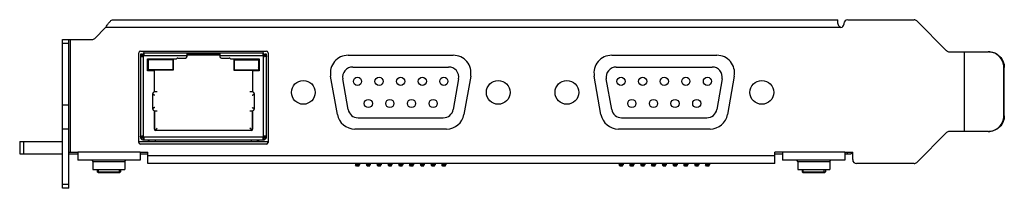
# Model space of a CAD drawing. Header units: millimetres. Extents: x 191 to 452, y 108 to 272.
# Tile 2 of 3: x 208 to 334, y 251 to 272. Entities that reach past the tile are written whole.
import ezdxf

# ---------------------------------------------------------------- set-up
doc = ezdxf.new("R2010")
doc.units = ezdxf.units.MM
doc.header["$LTSCALE"] = 32.67
doc.layers.add('00_COMPONENTS', color=7, linetype='CONTINUOUS')

msp = doc.modelspace()

# ---------------------------------------------------------------- linework, layer by layer
at = {"layer": '00_COMPONENTS'}
for p, q in [((219.814, 272.225), (312.714, 272.225)), ((312.714, 271.996), (312.714, 272.225)), ((313.514, 271.725), (313.514, 271.625)), ((314.014, 272.225), (322.507, 272.225)), ((322.86, 272.079), (326.677, 268.261)), ((217.42, 269.831), (218.814, 271.225)), ((313.093, 271.225), (218.814, 271.225)), ((313.114, 271.225), (313.093, 271.225)), ((213.274, 250.635), (213.274, 269.685)), ((213.274, 269.685), (217.067, 269.685)), ((214.074, 269.185), (213.274, 269.185)), ((214.074, 250.635), (214.074, 269.685)), ((214.274, 269.685), (214.274, 255.245)), ((223.074, 256.495), (223.074, 267.995)), ((223.274, 268.195), (239.454, 268.195)), ((223.274, 267.795), (223.274, 257.045)), ((223.474, 267.795), (223.274, 267.795)), ((223.474, 267.595), (223.474, 267.795)), ((223.478, 267.553), (223.478, 267.795)), ((223.478, 267.795), (223.665, 267.795)), ((223.633, 267.795), (223.633, 267.676)), ((223.674, 267.995), (223.674, 267.705)), ((223.674, 267.995), (239.032, 267.995)), ((223.674, 267.795), (223.696, 267.795)), ((223.681, 267.795), (223.681, 267.995)), ((223.696, 267.794), (223.696, 267.993)), ((229.264, 267.52), (229.264, 267.995)), ((229.264, 267.795), (233.464, 267.795)), ((229.464, 267.795), (229.464, 267.995)), ((233.264, 267.795), (233.264, 267.995)), ((233.464, 267.995), (233.464, 267.52)), ((239.032, 267.993), (239.032, 267.794)), ((239.032, 267.795), (239.25, 267.795)), ((239.046, 267.795), (239.046, 267.995)), ((239.054, 267.995), (239.046, 267.995)), ((239.054, 267.705), (239.054, 267.995)), ((239.094, 267.795), (239.094, 267.676)), ((239.25, 267.795), (239.25, 267.553)), ((239.254, 267.795), (239.254, 267.595)), ((239.454, 267.795), (239.254, 267.795)), ((239.454, 257.045), (239.454, 267.795)), ((239.654, 267.995), (239.654, 256.495)), ((327.031, 268.115), (332.027, 268.115)), ((328.989, 257.915), (328.989, 268.115)), ((223.474, 267.722), (223.274, 267.722)), ((223.274, 267.595), (223.474, 267.595)), ((223.674, 257.245), (223.674, 267.595)), ((229.264, 267.595), (223.674, 267.595)), ((223.724, 267.728), (223.724, 267.745)), ((223.74, 267.745), (223.724, 267.745)), ((224.174, 265.695), (224.174, 267.195)), ((224.174, 267.195), (227.898, 267.195)), ((224.274, 265.745), (224.274, 267.145)), ((224.274, 267.145), (227.474, 267.145)), ((224.324, 266.826), (224.274, 266.845)), ((224.324, 266.845), (224.274, 266.845)), ((224.324, 265.795), (224.324, 267.095)), ((227.424, 267.095), (224.324, 267.095)), ((227.424, 267.095), (227.424, 265.795)), ((227.474, 266.845), (227.424, 266.845)), ((227.474, 266.845), (227.424, 266.839)), ((227.474, 267.145), (227.474, 265.745)), ((228.084, 267.32), (229.064, 267.32)), ((229.264, 267.745), (233.464, 267.745)), ((239.054, 267.595), (233.464, 267.595)), ((233.664, 267.32), (234.644, 267.32)), ((234.829, 267.195), (238.504, 267.195)), ((235.254, 267.145), (235.254, 265.745)), ((235.254, 267.145), (238.454, 267.145)), ((235.303, 266.839), (235.254, 266.845)), ((235.304, 266.845), (235.254, 266.845)), ((235.304, 267.095), (235.304, 265.795)), ((235.304, 267.095), (238.404, 267.095)), ((238.404, 267.095), (238.404, 265.795)), ((238.454, 266.845), (238.404, 266.826)), ((238.454, 266.845), (238.404, 266.845)), ((238.454, 265.745), (238.454, 267.145)), ((238.504, 267.195), (238.504, 265.695)), ((239.004, 267.745), (238.988, 267.745)), ((239.004, 267.745), (239.004, 267.728)), ((239.054, 257.245), (239.054, 267.595)), ((239.454, 267.722), (239.254, 267.722)), ((239.454, 267.595), (239.254, 267.595)), ((249.915, 267.669), (263.407, 267.669)), ((283.725, 267.669), (297.217, 267.669)), ((225.064, 265.695), (224.174, 265.695)), ((224.274, 266.045), (224.324, 266.141)), ((224.274, 266.045), (224.324, 266.045)), ((227.474, 265.745), (224.274, 265.745)), ((227.424, 265.795), (224.324, 265.795)), ((225.064, 262.97), (225.064, 265.695)), ((227.424, 266.074), (227.474, 266.045)), ((227.424, 266.045), (227.474, 266.045)), ((235.254, 266.045), (235.304, 266.074)), ((235.254, 266.045), (235.304, 266.045)), ((235.254, 265.745), (238.454, 265.745)), ((235.304, 265.795), (238.404, 265.795)), ((237.664, 265.695), (237.664, 262.97)), ((238.504, 265.695), (237.664, 265.695)), ((238.454, 266.045), (238.404, 266.141)), ((238.404, 266.045), (238.454, 266.045)), ((250.507, 266.163), (262.807, 266.164)), ((284.317, 266.163), (296.617, 266.164)), ((334.019, 266.115), (334.089, 266.115)), ((334.019, 259.915), (334.019, 266.115)), ((334.089, 259.915), (334.089, 266.115)), ((248.541, 260.102), (247.677, 265.002)), ((249.915, 260.737), (249.227, 264.637)), ((264.088, 264.638), (263.4, 260.738)), ((265.644, 265.002), (264.78, 260.102)), ((282.351, 260.102), (281.487, 265.002)), ((283.725, 260.737), (283.037, 264.637)), ((297.898, 264.638), (297.21, 260.738)), ((299.454, 265.002), (298.59, 260.102)), ((224.864, 260.77), (224.864, 262.77)), ((225.064, 263.01), (225.414, 263.01)), ((237.314, 263.01), (237.664, 263.01)), ((237.864, 262.77), (237.864, 260.77)), ((213.274, 261.305), (214.074, 261.305)), ((225.064, 258.22), (225.064, 260.57)), ((225.414, 260.51), (225.064, 260.51)), ((225.114, 258.088), (225.114, 260.51)), ((237.664, 260.51), (237.314, 260.51)), ((237.614, 260.51), (237.614, 258.088)), ((237.664, 260.57), (237.664, 258.22)), ((251.196, 259.663), (262.12, 259.664)), ((285.006, 259.663), (295.93, 259.664)), ((334.019, 259.915), (334.089, 259.915)), ((213.274, 258.255), (214.074, 258.255)), ((225.136, 258.067), (225.414, 258.345)), ((237.56, 258.045), (225.167, 258.045)), ((237.464, 258.02), (225.264, 258.02)), ((237.592, 258.067), (237.314, 258.345)), ((262.543, 258.225), (250.779, 258.225)), ((296.353, 258.225), (284.589, 258.225)), ((326.677, 257.769), (322.86, 253.951)), ((332.027, 257.915), (327.031, 257.915)), ((207.789, 256.645), (207.789, 255.045)), ((207.789, 256.645), (213.274, 256.645)), ((208.289, 256.645), (208.289, 255.045)), ((223.074, 256.645), (239.654, 256.645)), ((223.474, 257.245), (223.274, 257.245)), ((223.274, 257.118), (223.474, 257.118)), ((223.274, 257.045), (223.474, 257.045)), ((223.383, 256.97), (223.463, 257.045)), ((223.474, 257.045), (223.474, 257.245)), ((223.474, 257.055), (223.529, 257.107)), ((223.664, 257.142), (223.664, 257.095)), ((223.664, 257.095), (223.74, 257.095)), ((223.674, 257.245), (239.054, 257.245)), ((223.674, 257.045), (223.674, 256.845)), ((223.696, 257.045), (223.674, 257.045)), ((223.674, 256.845), (239.054, 256.845)), ((223.681, 256.845), (223.681, 257.045)), ((223.696, 257.046), (223.696, 256.847)), ((224.254, 256.845), (224.254, 256.645)), ((224.414, 256.645), (224.414, 256.845)), ((225.214, 256.645), (225.214, 256.845)), ((237.514, 256.645), (237.514, 256.845)), ((238.314, 256.645), (238.314, 256.845)), ((238.474, 256.645), (238.474, 256.845)), ((238.988, 257.095), (239.064, 257.095)), ((239.032, 257.046), (239.032, 256.847)), ((239.054, 257.045), (239.032, 257.045)), ((239.046, 257.045), (239.046, 256.845)), ((239.054, 256.845), (239.054, 257.045)), ((239.064, 257.095), (239.064, 257.142)), ((239.199, 257.107), (239.254, 257.055)), ((239.254, 257.245), (239.254, 257.045)), ((239.254, 257.245), (239.454, 257.245)), ((239.254, 257.118), (239.454, 257.118)), ((239.454, 257.045), (239.254, 257.045)), ((239.265, 257.045), (239.344, 256.97)), ((214.074, 255.245), (215.229, 255.245)), ((215.229, 255.245), (215.229, 254.245)), ((223.229, 255.245), (215.229, 255.245)), ((223.229, 255.245), (223.229, 254.245)), ((223.229, 255.245), (224.229, 255.245)), ((239.454, 256.295), (223.274, 256.295)), ((224.229, 253.805), (224.229, 255.245)), ((305.639, 255.245), (304.639, 255.245)), ((304.639, 253.805), (304.639, 255.245)), ((313.639, 255.245), (305.639, 255.245)), ((305.639, 255.245), (305.639, 254.245)), ((313.639, 255.245), (314.639, 255.245)), ((313.639, 255.245), (313.639, 254.245)), ((313.939, 255.245), (313.939, 255.045)), ((314.439, 255.245), (314.439, 255.045)), ((314.639, 254.305), (314.639, 255.245)), ((207.789, 255.045), (213.274, 255.045)), ((214.074, 255.045), (215.229, 255.045)), ((223.229, 254.245), (215.229, 254.245)), ((217.179, 254.045), (217.179, 253.045)), ((217.179, 254.045), (221.279, 254.045)), ((221.279, 254.045), (221.279, 253.045)), ((223.229, 255.045), (223.739, 255.045)), ((223.739, 255.045), (224.229, 255.045)), ((304.639, 254.805), (224.229, 254.805)), ((304.639, 255.045), (305.139, 255.045)), ((305.139, 255.045), (305.639, 255.045)), ((313.639, 254.245), (305.639, 254.245)), ((307.589, 254.045), (311.689, 254.045)), ((307.589, 254.045), (307.589, 253.045)), ((311.689, 254.045), (311.689, 253.045)), ((313.639, 255.045), (314.439, 255.045)), ((217.179, 253.045), (221.279, 253.045)), ((217.739, 253.045), (217.739, 252.745)), ((217.839, 252.645), (217.739, 252.745)), ((217.739, 252.745), (220.739, 252.745)), ((217.84, 252.645), (220.637, 252.645)), ((217.889, 252.645), (217.889, 253.045)), ((220.589, 252.645), (220.589, 253.045)), ((220.639, 252.645), (220.739, 252.745)), ((220.739, 253.045), (220.739, 252.745)), ((304.639, 253.805), (224.229, 253.805)), ((250.879, 253.805), (250.879, 253.638)), ((250.979, 253.465), (250.879, 253.638)), ((251.379, 253.638), (250.879, 253.638)), ((251.279, 253.465), (250.979, 253.465)), ((251.279, 253.465), (251.379, 253.638)), ((251.379, 253.805), (251.379, 253.638)), ((252.264, 253.805), (252.264, 253.638)), ((252.364, 253.465), (252.264, 253.638)), ((252.764, 253.638), (252.264, 253.638)), ((252.664, 253.465), (252.364, 253.465)), ((252.664, 253.465), (252.764, 253.638)), ((252.764, 253.805), (252.764, 253.638)), ((253.649, 253.805), (253.649, 253.638)), ((253.749, 253.465), (253.649, 253.638)), ((254.149, 253.638), (253.649, 253.638)), ((254.049, 253.465), (253.749, 253.465)), ((254.049, 253.465), (254.149, 253.638)), ((254.149, 253.805), (254.149, 253.638)), ((255.034, 253.805), (255.034, 253.638)), ((255.134, 253.465), (255.034, 253.638)), ((255.534, 253.638), (255.034, 253.638)), ((255.434, 253.465), (255.134, 253.465)), ((255.434, 253.465), (255.534, 253.638)), ((255.534, 253.805), (255.534, 253.638)), ((256.419, 253.805), (256.419, 253.638)), ((256.519, 253.465), (256.419, 253.638)), ((256.919, 253.638), (256.419, 253.638)), ((256.819, 253.465), (256.519, 253.465)), ((256.819, 253.465), (256.919, 253.638)), ((256.919, 253.805), (256.919, 253.638)), ((257.804, 253.805), (257.804, 253.638)), ((257.904, 253.465), (257.804, 253.638)), ((258.304, 253.638), (257.804, 253.638)), ((258.204, 253.465), (257.904, 253.465)), ((258.204, 253.465), (258.304, 253.638)), ((258.304, 253.805), (258.304, 253.638)), ((259.189, 253.805), (259.189, 253.638)), ((259.289, 253.465), (259.189, 253.638)), ((259.689, 253.638), (259.189, 253.638)), ((259.589, 253.465), (259.289, 253.465)), ((259.589, 253.465), (259.689, 253.638)), ((259.689, 253.805), (259.689, 253.638)), ((260.574, 253.805), (260.574, 253.638)), ((260.674, 253.465), (260.574, 253.638)), ((261.074, 253.638), (260.574, 253.638)), ((260.974, 253.465), (260.674, 253.465)), ((260.974, 253.465), (261.074, 253.638)), ((261.074, 253.805), (261.074, 253.638)), ((261.959, 253.805), (261.959, 253.638)), ((262.059, 253.465), (261.959, 253.638)), ((262.459, 253.638), (261.959, 253.638)), ((262.359, 253.465), (262.059, 253.465)), ((262.359, 253.465), (262.459, 253.638)), ((262.459, 253.805), (262.459, 253.638)), ((284.689, 253.805), (284.689, 253.638)), ((285.189, 253.638), (284.689, 253.638)), ((284.789, 253.465), (284.689, 253.638)), ((285.089, 253.465), (284.789, 253.465)), ((285.089, 253.465), (285.189, 253.638)), ((285.189, 253.805), (285.189, 253.638)), ((286.074, 253.805), (286.074, 253.638)), ((286.574, 253.638), (286.074, 253.638)), ((286.174, 253.465), (286.074, 253.638)), ((286.474, 253.465), (286.174, 253.465)), ((286.474, 253.465), (286.574, 253.638)), ((286.574, 253.805), (286.574, 253.638)), ((287.459, 253.805), (287.459, 253.638)), ((287.959, 253.638), (287.459, 253.638)), ((287.559, 253.465), (287.459, 253.638)), ((287.859, 253.465), (287.559, 253.465)), ((287.859, 253.465), (287.959, 253.638)), ((287.959, 253.805), (287.959, 253.638)), ((288.844, 253.805), (288.844, 253.638)), ((289.344, 253.638), (288.844, 253.638)), ((288.944, 253.465), (288.844, 253.638)), ((289.244, 253.465), (288.944, 253.465)), ((289.244, 253.465), (289.344, 253.638)), ((289.344, 253.805), (289.344, 253.638)), ((290.229, 253.805), (290.229, 253.638)), ((290.729, 253.638), (290.229, 253.638)), ((290.329, 253.465), (290.229, 253.638)), ((290.629, 253.465), (290.329, 253.465)), ((290.629, 253.465), (290.729, 253.638)), ((290.729, 253.805), (290.729, 253.638)), ((291.614, 253.805), (291.614, 253.638)), ((292.114, 253.638), (291.614, 253.638)), ((291.714, 253.465), (291.614, 253.638)), ((292.014, 253.465), (291.714, 253.465)), ((292.014, 253.465), (292.114, 253.638)), ((292.114, 253.805), (292.114, 253.638)), ((292.999, 253.805), (292.999, 253.638)), ((293.499, 253.638), (292.999, 253.638)), ((293.099, 253.465), (292.999, 253.638)), ((293.399, 253.465), (293.099, 253.465)), ((293.399, 253.465), (293.499, 253.638)), ((293.499, 253.805), (293.499, 253.638)), ((294.384, 253.805), (294.384, 253.638)), ((294.884, 253.638), (294.384, 253.638)), ((294.484, 253.465), (294.384, 253.638)), ((294.784, 253.465), (294.484, 253.465)), ((294.784, 253.465), (294.884, 253.638)), ((294.884, 253.805), (294.884, 253.638)), ((295.769, 253.805), (295.769, 253.638)), ((296.269, 253.638), (295.769, 253.638)), ((295.869, 253.465), (295.769, 253.638)), ((296.169, 253.465), (295.869, 253.465)), ((296.169, 253.465), (296.269, 253.638)), ((296.269, 253.805), (296.269, 253.638)), ((307.589, 253.045), (311.689, 253.045)), ((308.139, 253.045), (308.139, 252.745)), ((308.139, 252.745), (311.139, 252.745)), ((308.239, 252.645), (308.139, 252.745)), ((308.24, 252.645), (311.037, 252.645)), ((308.289, 252.645), (308.289, 253.045)), ((310.989, 252.645), (310.989, 253.045)), ((311.039, 252.645), (311.139, 252.745)), ((311.139, 253.045), (311.139, 252.745)), ((322.507, 253.805), (315.139, 253.805)), ((214.074, 251.135), (213.274, 251.135)), ((214.074, 250.635), (213.274, 250.635))]:
    msp.add_line(p, q, dxfattribs=at)
for centre, radius in [((244.174, 262.92), 1.524), ((251.118, 264.333), 0.525), ((253.888, 264.333), 0.525), ((256.658, 264.333), 0.525), ((259.428, 264.334), 0.525), ((262.198, 264.334), 0.525), ((269.174, 262.922), 1.524), ((277.984, 262.92), 1.524), ((284.928, 264.333), 0.525), ((287.698, 264.333), 0.525), ((290.468, 264.333), 0.525), ((293.238, 264.334), 0.525), ((296.008, 264.334), 0.525), ((302.984, 262.922), 1.524), ((252.503, 261.493), 0.525), ((255.273, 261.493), 0.525), ((258.043, 261.494), 0.525), ((260.829, 261.501), 0.525), ((286.313, 261.493), 0.525), ((289.083, 261.493), 0.525), ((291.853, 261.494), 0.525), ((294.639, 261.501), 0.525)]:
    msp.add_circle(centre, radius, dxfattribs=at)
for centre, radius, start, end in [((313.114, 271.625), 0.4, 270, 0), ((314.014, 271.725), 0.5, 90, 180), ((322.507, 271.725), 0.5, 45, 90), ((217.067, 270.185), 0.5, 270, 315), ((223.274, 267.995), 0.2, 90, 180), ((223.681, 267.632), 0.162, 82.17713, 85.0303), ((223.686, 267.665), 0.129, 78.84849, 82.18237), ((223.154, 267.906), 0.607, 343.29619, 347.43636), ((223.173, 267.902), 0.588, 347.43154, 349.52821), ((229.552, 267.901), 0.624, 345.56228, 347.28202), ((229.561, 267.899), 0.615, 347.2827, 348.11568), ((233.172, 267.9), 0.62, 191.88291, 194.44213), ((239.555, 267.902), 0.589, 190.46883, 192.55854), ((239.572, 267.906), 0.606, 192.55237, 196.70151), ((239.041, 267.665), 0.129, 97.81865, 101.1534), ((239.046, 267.632), 0.162, 94.96966, 97.82388), ((239.08, 267.719), 0.278, 99.58822, 99.98542), ((239.454, 267.995), 0.2, 0, 90), ((327.031, 268.615), 0.5, 225, 270), ((223.368, 268.087), 0.58, 280.4615, 282.5844), ((223.363, 268.111), 0.604, 282.58161, 286.73935), ((223.824, 267.445), 0.3, 107.08277, 162.9333), ((228.084, 267.12), 0.2, 90, 157.97569), ((229.064, 267.52), 0.2, 270, 0), ((233.664, 267.52), 0.2, 180, 270), ((234.644, 267.12), 0.2, 22.02431, 90), ((238.904, 267.445), 0.3, 17.05716, 72.9279), ((239.364, 268.11), 0.603, 253.25256, 257.42075), ((239.359, 268.086), 0.578, 257.41938, 259.54626), ((249.915, 265.397), 2.272, 90, 190), ((263.407, 265.397), 2.272, 350, 90), ((283.725, 265.397), 2.272, 90, 190), ((297.217, 265.397), 2.272, 350, 90), ((250.508, 264.863), 1.3, 90.00376, 190.00376), ((262.808, 264.864), 1.3, 350.00376, 90.00376), ((284.318, 264.863), 1.3, 90.00376, 190.00376), ((296.618, 264.864), 1.3, 350.00376, 90.00376), ((225.064, 262.77), 0.2, 90, 180), ((237.664, 262.77), 0.2, 0, 90), ((225.064, 260.77), 0.2, 180, 270), ((237.664, 260.77), 0.2, 270, 0), ((251.196, 260.963), 1.3, 190.00376, 270.00376), ((262.12, 260.964), 1.3, 270.00376, 350.00376), ((285.006, 260.963), 1.3, 190.00376, 270.00376), ((295.93, 260.964), 1.3, 270.00376, 350.00376), ((250.779, 260.497), 2.272, 190, 270), ((262.543, 260.497), 2.272, 270, 350), ((284.589, 260.497), 2.272, 190, 270), ((296.353, 260.497), 2.272, 270, 350), ((225.264, 258.22), 0.2, 180, 270), ((237.464, 258.22), 0.2, 270, 0), ((327.031, 257.415), 0.5, 90, 135), ((223.274, 256.495), 0.2, 180, 270), ((223.674, 257.245), 0.4, 210.00358, 270), ((223.369, 256.754), 0.578, 77.41938, 79.54626), ((223.674, 257.245), 0.2, 196.99841, 270), ((223.363, 256.729), 0.603, 73.25256, 77.42075), ((223.824, 257.395), 0.3, 197.05716, 252.9279), ((223.647, 257.121), 0.278, 279.58822, 279.98542), ((223.155, 256.934), 0.606, 12.55238, 16.70151), ((223.172, 256.938), 0.589, 10.46883, 12.55856), ((239.555, 256.938), 0.588, 167.43154, 169.52821), ((239.573, 256.934), 0.607, 163.29619, 167.43636), ((238.904, 257.395), 0.3, 287.08277, 342.9333), ((239.041, 257.174), 0.129, 258.84849, 262.18237), ((239.046, 257.208), 0.162, 262.17713, 265.0303), ((239.054, 257.245), 0.2, 270, 343.00202), ((239.054, 257.245), 0.4, 270, 329.99641), ((239.364, 256.729), 0.604, 102.58161, 106.73935), ((239.359, 256.753), 0.58, 100.4615, 102.5844), ((239.454, 256.495), 0.2, 270, 0), ((216.979, 254.045), 0.2, 0, 90), ((221.479, 254.045), 0.2, 90, 180), ((307.389, 254.045), 0.2, 0, 90), ((311.889, 254.045), 0.2, 90, 180), ((315.139, 254.305), 0.5, 180, 270), ((322.507, 254.305), 0.5, 270, 315)]:
    msp.add_arc(centre, radius, start, end, dxfattribs=at)
for points, knots in [([(218.814, 271.225), (218.895, 271.354), (219.051, 271.597), (219.257, 271.878), (219.431, 272.055), (219.588, 272.175), (219.727, 272.225), (219.814, 272.225)], [0, 0, 0, 0, 0.3131286, 0.5936951, 0.7144911, 0.8209764, 1, 1, 1, 1]), ([(313.015, 271.252), (312.918, 271.309), (312.81, 271.496), (312.734, 271.757), (312.714, 271.919), (312.714, 271.996)], [0, 0, 0, 0, 0.411303, 0.7205881, 1, 1, 1, 1]), ([(313.093, 271.225), (313.087, 271.226), (313.06, 271.23), (313.034, 271.241), (313.015, 271.252)], [0, 0, 0, 0, 0.2328382, 1, 1, 1, 1]), ([(223.696, 267.993), (223.694, 267.994), (223.689, 267.994), (223.684, 267.995), (223.681, 267.995)], [0, 0, 0, 0, 0.3056241, 1, 1, 1, 1]), ([(223.681, 267.795), (223.682, 267.795), (223.687, 267.795), (223.692, 267.794), (223.696, 267.794)], [0, 0, 0, 0, 0.2099457, 1, 1, 1, 1]), ([(223.759, 267.878), (223.759, 267.893), (223.758, 267.921), (223.747, 267.958), (223.726, 267.984), (223.706, 267.991), (223.696, 267.993)], [0, 0, 0, 0, 0.3191392, 0.5747512, 0.7861795, 1, 1, 1, 1]), ([(223.711, 267.792), (223.715, 267.791), (223.728, 267.788), (223.74, 267.781), (223.747, 267.774)], [0, 0, 0, 0, 0.2731794, 1, 1, 1, 1]), ([(223.751, 267.795), (223.753, 267.802), (223.757, 267.83), (223.759, 267.857), (223.759, 267.878)], [0, 0, 0, 0, 0.2687975, 1, 1, 1, 1]), ([(230.162, 267.772), (230.158, 267.776), (230.146, 267.787), (230.12, 267.794), (230.099, 267.795), (230.087, 267.795)], [0, 0, 0, 0, 0.2160977, 0.5751288, 1, 1, 1, 1]), ([(230.173, 267.745), (230.173, 267.748), (230.171, 267.757), (230.166, 267.766), (230.162, 267.772)], [0, 0, 0, 0, 0.269377, 1, 1, 1, 1]), ([(232.565, 267.772), (232.564, 267.77), (232.558, 267.762), (232.555, 267.752), (232.554, 267.745)], [0, 0, 0, 0, 0.2363841, 1, 1, 1, 1]), ([(232.64, 267.795), (232.632, 267.795), (232.614, 267.794), (232.588, 267.79), (232.571, 267.779), (232.565, 267.772)], [0, 0, 0, 0, 0.2911922, 0.6719539, 1, 1, 1, 1]), ([(238.993, 267.973), (238.984, 267.962), (238.97, 267.93), (238.968, 267.897), (238.968, 267.878)], [0, 0, 0, 0, 0.4295105, 1, 1, 1, 1]), ([(238.968, 267.878), (238.968, 267.871), (238.969, 267.844), (238.972, 267.816), (238.976, 267.795)], [0, 0, 0, 0, 0.2303169, 1, 1, 1, 1]), ([(239.016, 267.792), (239.013, 267.791), (239, 267.788), (238.987, 267.781), (238.981, 267.774)], [0, 0, 0, 0, 0.2731611, 1, 1, 1, 1]), ([(239.032, 267.794), (239.033, 267.794), (239.038, 267.795), (239.043, 267.795), (239.046, 267.795)], [0, 0, 0, 0, 0.2871181, 1, 1, 1, 1]), ([(239.046, 267.995), (239.045, 267.995), (239.041, 267.995), (239.037, 267.994), (239.034, 267.994)], [0, 0, 0, 0, 0.2007741, 1, 1, 1, 1]), ([(334.019, 266.115), (334.019, 266.375), (333.915, 266.901), (333.472, 267.565), (332.81, 268.011), (332.286, 268.115), (332.027, 268.115)], [0, 0, 0, 0, 0.2504585, 0.5006227, 0.7504221, 1, 1, 1, 1]), ([(332.096, 268.115), (332.356, 268.115), (332.88, 268.011), (333.542, 267.565), (333.985, 266.901), (334.089, 266.375), (334.089, 266.115)], [0, 0, 0, 0, 0.2495779, 0.4993773, 0.7495415, 1, 1, 1, 1]), ([(223.274, 267.595), (223.274, 267.582), (223.276, 267.562), (223.288, 267.541), (223.307, 267.524), (223.343, 267.511), (223.373, 267.509), (223.391, 267.509)], [0, 0, 0, 0, 0.2363802, 0.3395426, 0.4440466, 0.6865901, 1, 1, 1, 1]), ([(223.391, 267.509), (223.397, 267.509), (223.425, 267.51), (223.453, 267.514), (223.474, 267.517)], [0, 0, 0, 0, 0.2302533, 1, 1, 1, 1]), ([(223.474, 267.595), (223.474, 267.587), (223.474, 267.562), (223.481, 267.534), (223.495, 267.522)], [0, 0, 0, 0, 0.2947068, 1, 1, 1, 1]), ([(223.537, 267.533), (223.549, 267.536), (223.596, 267.552), (223.642, 267.574), (223.674, 267.595)], [0, 0, 0, 0, 0.2441213, 1, 1, 1, 1]), ([(223.674, 267.595), (223.681, 267.606), (223.706, 267.649), (223.725, 267.696), (223.736, 267.732)], [0, 0, 0, 0, 0.253941, 1, 1, 1, 1]), ([(238.992, 267.732), (238.995, 267.72), (239.011, 267.672), (239.033, 267.627), (239.054, 267.595)], [0, 0, 0, 0, 0.2441543, 1, 1, 1, 1]), ([(239.19, 267.533), (239.179, 267.536), (239.131, 267.552), (239.085, 267.574), (239.054, 267.595)], [0, 0, 0, 0, 0.24416, 1, 1, 1, 1]), ([(239.233, 267.522), (239.237, 267.526), (239.246, 267.538), (239.253, 267.563), (239.254, 267.584), (239.254, 267.595)], [0, 0, 0, 0, 0.2147091, 0.5749216, 1, 1, 1, 1]), ([(239.337, 267.509), (239.33, 267.509), (239.302, 267.51), (239.275, 267.514), (239.254, 267.517)], [0, 0, 0, 0, 0.2302718, 1, 1, 1, 1]), ([(239.454, 267.595), (239.454, 267.582), (239.452, 267.562), (239.439, 267.541), (239.42, 267.524), (239.385, 267.511), (239.354, 267.509), (239.337, 267.509)], [0, 0, 0, 0, 0.2363135, 0.3394697, 0.4439656, 0.6865399, 1, 1, 1, 1]), ([(225.139, 262.57), (225.112, 262.57), (225.054, 262.579), (224.97, 262.612), (224.905, 262.663), (224.871, 262.72), (224.864, 262.753), (224.864, 262.77)], [0, 0, 0, 0, 0.2167422, 0.4668993, 0.731675, 0.8659522, 1, 1, 1, 1]), ([(237.589, 262.57), (237.615, 262.57), (237.673, 262.579), (237.758, 262.612), (237.823, 262.663), (237.857, 262.72), (237.864, 262.753), (237.864, 262.77)], [0, 0, 0, 0, 0.216742, 0.4668994, 0.7316754, 0.8659524, 1, 1, 1, 1]), ([(225.139, 260.97), (225.112, 260.97), (225.054, 260.961), (224.97, 260.928), (224.905, 260.877), (224.871, 260.82), (224.864, 260.787), (224.864, 260.77)], [0, 0, 0, 0, 0.216742, 0.4668994, 0.7316754, 0.8659524, 1, 1, 1, 1]), ([(237.589, 260.97), (237.615, 260.97), (237.673, 260.961), (237.758, 260.928), (237.823, 260.877), (237.857, 260.82), (237.864, 260.787), (237.864, 260.77)], [0, 0, 0, 0, 0.2167422, 0.4668993, 0.731675, 0.8659522, 1, 1, 1, 1]), ([(332.027, 257.915), (332.286, 257.915), (332.81, 258.019), (333.472, 258.465), (333.915, 259.129), (334.019, 259.655), (334.019, 259.915)], [0, 0, 0, 0, 0.2495779, 0.4993773, 0.7495415, 1, 1, 1, 1]), ([(334.089, 259.915), (334.089, 259.655), (333.985, 259.129), (333.542, 258.465), (332.88, 258.019), (332.356, 257.915), (332.096, 257.915)], [0, 0, 0, 0, 0.2504585, 0.5006227, 0.7504221, 1, 1, 1, 1]), ([(223.274, 257.245), (223.274, 257.258), (223.276, 257.278), (223.288, 257.299), (223.307, 257.316), (223.343, 257.329), (223.373, 257.331), (223.391, 257.331)], [0, 0, 0, 0, 0.2363135, 0.3394697, 0.4439656, 0.6865399, 1, 1, 1, 1]), ([(223.391, 257.331), (223.397, 257.331), (223.425, 257.33), (223.453, 257.326), (223.474, 257.323)], [0, 0, 0, 0, 0.2302718, 1, 1, 1, 1]), ([(223.495, 257.318), (223.491, 257.314), (223.481, 257.302), (223.475, 257.276), (223.474, 257.256), (223.474, 257.245)], [0, 0, 0, 0, 0.2147091, 0.5749216, 1, 1, 1, 1]), ([(223.537, 257.307), (223.549, 257.304), (223.596, 257.288), (223.642, 257.266), (223.674, 257.245)], [0, 0, 0, 0, 0.24416, 1, 1, 1, 1]), ([(223.736, 257.108), (223.732, 257.12), (223.716, 257.168), (223.695, 257.213), (223.674, 257.245)], [0, 0, 0, 0, 0.2441543, 1, 1, 1, 1]), ([(223.696, 257.046), (223.694, 257.046), (223.689, 257.045), (223.685, 257.045), (223.681, 257.045)], [0, 0, 0, 0, 0.2871181, 1, 1, 1, 1]), ([(223.681, 256.845), (223.682, 256.845), (223.686, 256.845), (223.69, 256.846), (223.694, 256.846)], [0, 0, 0, 0, 0.2007741, 1, 1, 1, 1]), ([(223.747, 257.066), (223.744, 257.063), (223.729, 257.051), (223.71, 257.047), (223.696, 257.046)], [0, 0, 0, 0, 0.226629, 1, 1, 1, 1]), ([(223.734, 256.867), (223.744, 256.878), (223.757, 256.91), (223.759, 256.943), (223.759, 256.962)], [0, 0, 0, 0, 0.4295105, 1, 1, 1, 1]), ([(223.759, 256.962), (223.759, 256.969), (223.759, 256.996), (223.755, 257.024), (223.751, 257.045)], [0, 0, 0, 0, 0.2303169, 1, 1, 1, 1]), ([(238.976, 257.045), (238.975, 257.038), (238.97, 257.01), (238.968, 256.982), (238.968, 256.962)], [0, 0, 0, 0, 0.2687975, 1, 1, 1, 1]), ([(238.968, 256.962), (238.968, 256.947), (238.97, 256.919), (238.98, 256.882), (239.002, 256.856), (239.022, 256.848), (239.032, 256.847)], [0, 0, 0, 0, 0.3191392, 0.5747512, 0.7861795, 1, 1, 1, 1]), ([(239.016, 257.048), (239.013, 257.049), (239, 257.052), (238.987, 257.059), (238.981, 257.066)], [0, 0, 0, 0, 0.2731794, 1, 1, 1, 1]), ([(239.054, 257.245), (239.047, 257.234), (239.021, 257.191), (239.002, 257.144), (238.992, 257.108)], [0, 0, 0, 0, 0.253941, 1, 1, 1, 1]), ([(239.046, 257.045), (239.045, 257.045), (239.04, 257.045), (239.036, 257.046), (239.032, 257.046)], [0, 0, 0, 0, 0.2099457, 1, 1, 1, 1]), ([(239.032, 256.847), (239.033, 256.846), (239.038, 256.846), (239.043, 256.845), (239.046, 256.845)], [0, 0, 0, 0, 0.3056241, 1, 1, 1, 1]), ([(239.19, 257.307), (239.179, 257.304), (239.131, 257.288), (239.085, 257.266), (239.054, 257.245)], [0, 0, 0, 0, 0.2441213, 1, 1, 1, 1]), ([(239.254, 257.245), (239.254, 257.253), (239.253, 257.278), (239.246, 257.306), (239.233, 257.318)], [0, 0, 0, 0, 0.2947068, 1, 1, 1, 1]), ([(239.337, 257.331), (239.33, 257.331), (239.302, 257.33), (239.275, 257.326), (239.254, 257.323)], [0, 0, 0, 0, 0.2302533, 1, 1, 1, 1]), ([(239.454, 257.245), (239.454, 257.258), (239.452, 257.278), (239.439, 257.299), (239.42, 257.316), (239.385, 257.329), (239.354, 257.331), (239.337, 257.331)], [0, 0, 0, 0, 0.2363802, 0.3395426, 0.4440466, 0.6865901, 1, 1, 1, 1])]:
    msp.add_open_spline(points, degree=3, knots=knots, dxfattribs=at)
for points in [[(239.017, 267.989), (239.008, 267.986), (239, 267.98), (238.993, 267.973)], [(239.032, 267.993), (239.027, 267.992), (239.022, 267.991), (239.017, 267.989)], [(223.696, 256.847), (223.701, 256.848), (223.706, 256.849), (223.711, 256.851)], [(223.711, 256.851), (223.719, 256.854), (223.728, 256.86), (223.734, 256.867)]]:
    msp.add_open_spline(points, degree=3, dxfattribs=at)

doc.saveas('drawing.dxf')
